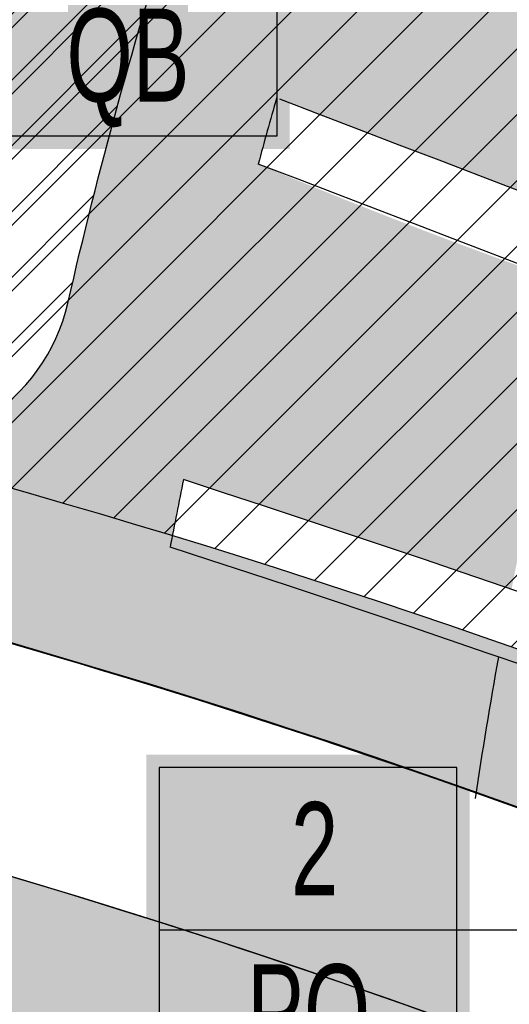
# Model space of a CAD drawing. Extents: x 1609557 to 1611883, y 574690 to 575242.
# Tile 16 of 43: x 1610212 to 1610225, y 574998 to 575024. Entities that reach past the tile are written whole.
import ezdxf
from ezdxf.enums import TextEntityAlignment as Align

# ---------------------------------------------------------------- set-up
doc = ezdxf.new("R2010")
doc.units = 0
doc.header["$MEASUREMENT"] = 0
doc.layers.add('L-ANNO-NOTE', color=2, linetype='Continuous', lineweight=25)
doc.layers.add('L-ANNO-TTLB-NPLT', color=8, linetype='Continuous', plot=False)
for name, color, linetype in [('L-PLNT-BASE', 2, 'Continuous'), ('L-PLNT-BID-ADD', 2, 'Continuous'), ('L-PLNT-SEED', 2, 'Continuous'), ('L-STON', 3, 'Continuous')]:
    doc.layers.add(name, color=color, linetype=linetype)
doc.styles.add('X-HLVM1S', font='ARIALN.TTF')
pattern_1 = [(90, (0, 0), (-1.414213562, 1.414213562), [0.375, -2.453427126]), (45, (0, 0), (-1.414213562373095, 1.414213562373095), [0.375, -1.625]), (135, (0, 0), (-1.414213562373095, -1.414213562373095), [0.375, -1.625])]

# ---------------------------------------------------------------- blocks, each defined once
blk = doc.blocks.new('*U87')
at = {"true_color": 0xffffff}
blk.add_hatch(color=7, dxfattribs=at).paths.add_polyline_path([(0.1124388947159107, 0.2352818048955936), (0.5466388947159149, 0.2352818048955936), (0.5466388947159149, -0.2349535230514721), (0.1124388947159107, -0.2352818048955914)])
at = {"color": 3}
blk.add_lwpolyline([(0.12953889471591, 0.2178535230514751), (0.5295388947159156, 0.2178535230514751), (0.5295388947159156, -0.2178535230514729), (0.12953889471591, -0.2178535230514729)], close=True, dxfattribs=at)
at = {"color": 1, "style": 'X-HLVM1S', "width": 0.8, "flags": 8}
for tag, p in [('PLANTNUMBER', (0.3295302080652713, 0.1089267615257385)), ('SPECIESTYPE', (0.3295302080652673, -0.1089267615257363))]:
    blk.add_attdef(tag, text='', height=0.125, dxfattribs=at).set_placement(p, align=Align.MIDDLE_CENTER)
blk = doc.blocks.new('*U114')
at = {"true_color": 0xffffff}
blk.add_hatch(color=7, dxfattribs=at).paths.add_polyline_path([(0.1124388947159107, 0.2352818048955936), (0.5466388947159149, 0.2352818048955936), (0.5466388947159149, -0.2349535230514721), (0.1124388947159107, -0.2352818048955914)])
at = {"color": 3}
blk.add_lwpolyline([(0.12953889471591, 0.2178535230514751), (0.5295388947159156, 0.2178535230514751), (0.5295388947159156, -0.2178535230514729), (0.12953889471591, -0.2178535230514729)], close=True, dxfattribs=at)
for points in [[(0.12953889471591, 1.110223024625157e-15), (-0.1295388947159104, -1.110223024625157e-15), (-0.5821479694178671, -1.14150018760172)], [(0.5295388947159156, 1.110223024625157e-15), (0.12953889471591, 1.110223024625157e-15)]]:
    blk.add_lwpolyline(points, dxfattribs=at)
at = {"color": 1, "style": 'X-HLVM1S', "width": 0.8, "flags": 8}
for tag, p in [('PLANTNUMBER', (0.3295302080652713, 0.1089267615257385)), ('SPECIESTYPE', (0.3295302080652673, -0.1089267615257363))]:
    blk.add_attdef(tag, text='', height=0.125, dxfattribs=at).set_placement(p, align=Align.MIDDLE_CENTER)
blk = doc.blocks.new('base bid')
at = {"layer": 'L-PLNT-SEED'}
h = blk.add_hatch(dxfattribs=at)
h.set_pattern_fill('ANSI31', color=256, scale=10)
h.set_pattern_definition([(45, (150.2332058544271, -144.2689704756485), (-0.8838834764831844, 0.8838834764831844), [])])
edge = h.paths.add_edge_path()
edge.add_arc((618.8863025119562, -30.30258975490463), 1.015633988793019, 53.56259994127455, 119.7169013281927)
edge.add_arc((604.8375250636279, -3.650523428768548), 29.11303063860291, 189.3697585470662, 297.72745904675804, ccw=False)
edge.add_arc((570.2035708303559, -9.42934627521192), 5.999999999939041, 9.972662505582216, 101.7879303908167)
edge.add_arc((539.35580430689, 138.3861309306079), 145.0000000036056, 248.93301401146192, 281.7879303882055, ccw=False)
edge.add_arc((475.8941253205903, -24.71594292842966), 30.01817304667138, 67.80410625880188, 127.606428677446)
edge.add_arc((414.8510998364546, 54.51400046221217), 70.00000000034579, 234.3621781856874, 307.6152423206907, ccw=False)
edge.add_arc((339.1053539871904, -51.13912058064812), 60.00000000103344, 54.36217818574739, 102.9413701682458)
edge.add_arc((298.7936556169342, 124.2888332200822), 119.9999999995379, 269.47738466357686, 282.94137016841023, ccw=False)
edge.add_arc((297.6535016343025, -0.7059668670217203), 5.00000000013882, 89.47738466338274, 125.4332877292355)
edge.add_arc((292.4357098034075, 6.627153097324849), 3.999999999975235, 266.90698341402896, 305.43328772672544, ccw=False)
edge.add_arc((298.7936556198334, 124.2888332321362), 121.8333333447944, 234.5171921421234, 266.90698341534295, ccw=False)
edge.add_arc((230.3962784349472, 28.3383603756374), 3.999999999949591, 197.7889517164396, 234.51719214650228, ccw=False)
edge.add_arc((221.8265835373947, 25.58875506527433), 5.000000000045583, 17.78895171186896, 57.33646437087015)
edge.add_arc((192.1428275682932, -20.71323875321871), 60.0000000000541, 57.33646437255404, 95.53005168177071)
edge.add_line((186.3607580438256, 39.00750866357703), (186.1700039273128, 38.98934755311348))
edge.add_arc((180.5786885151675, 98.72825606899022), 59.99999998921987, 247.789464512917, 275.34707114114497, ccw=False)
edge.add_arc((156.0079716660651, 38.55118508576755), 4.999999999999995, 67.78946452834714, 159.470690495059)
edge.add_arc((167.6572125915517, 34.18891891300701), 17.43921944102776, 159.4706905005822, 205.3160390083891)
edge.add_line((151.892805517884, 26.73171807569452), (158.8874708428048, 11.94510390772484))
edge.add_arc((154.3676564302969, 9.807049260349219), 4.999999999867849, -5.277370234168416, 25.316038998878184, ccw=False)
edge.add_line((159.3464619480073, 9.347162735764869), (159.2120745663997, 7.892263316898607))
edge.add_arc((164.1908800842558, 7.432376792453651), 5.000000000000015, 174.7226297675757, 288.8249053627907)
edge.add_arc((171.9821321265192, -15.42170740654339), 19.14565743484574, 39.949937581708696, 108.82490536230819, ccw=False)
edge.add_arc((190.4923328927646, 0.08265457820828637), 5.000000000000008, 219.9499375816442, 260.1090579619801)
edge.add_arc((151.2221834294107, -225.1353719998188), 223.6160627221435, 64.00658706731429, 80.10905796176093, ccw=False)
edge.add_arc((365.507981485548, 214.5410112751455), 265.4991911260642, 244.0252345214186, 287.9078035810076)
edge.add_arc((486.119061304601, -158.9674474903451), 127.0000000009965, 64.50460080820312, 107.8712941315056, ccw=False)
edge.add_arc((486.1190613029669, -158.9674474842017), 126.9999999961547, 61.264920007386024, 64.50460080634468, ccw=False)
edge.add_arc((625.5395918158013, 95.3196258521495), 162.9999999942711, 241.2649200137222, 271.4988119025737)
edge.add_arc((632.209427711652, -159.5931303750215), 92.00000000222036, 40.598662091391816, 91.49881190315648, ccw=False)
edge.add_arc((804.5674639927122, -11.87140776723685), 134.999999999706, 220.5986620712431, 258.7316317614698)
edge.add_arc((779.1648480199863, -139.3653570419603), 4.999999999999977, 258.7316317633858, 370.3232354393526)
edge.add_line((784.0839102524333, -138.4693510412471), (782.9414253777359, -132.1971227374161))
edge.add_arc((776.8266279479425, -133.3109316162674), 6.21540970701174, 10.32323543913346, 70.94929946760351)
edge.add_arc((781.0222398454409, -121.1609270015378), 6.638608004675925, 186.8673162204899, 250.9492994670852, ccw=False)
edge.add_arc((810.6261729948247, -117.5955908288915), 36.45646305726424, 178.6613906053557, 186.867316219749, ccw=False)
edge.add_arc((765.0365062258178, -116.5302791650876), 9.145648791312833, 358.6613906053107, 428.1020102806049)
edge.add_arc((770.7768630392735, -102.2492452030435), 6.245895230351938, 201.7173952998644, 248.10201028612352, ccw=False)
edge.add_arc((760.3291983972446, -106.4105506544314), 5.000000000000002, 21.71739529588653, 78.0838911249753)
edge.add_arc((785.2377233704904, 11.62438980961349), 115.6344966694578, 225.374426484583, 258.0838911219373, ccw=False)
edge.add_arc((642.0705309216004, -130.5235531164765), 86.12889410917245, 44.0178143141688, 83.09250781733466)
edge.add_arc((661.4880895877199, 16.8794886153), 62.55870457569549, 227.8289389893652, 261.67372428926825, ccw=False)
at = {"layer": 'L-STON'}
h = blk.add_hatch(dxfattribs=at)
h.set_pattern_fill('GRASS', color=256, scale=2)
h.set_pattern_definition([(90, (-3.71114620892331, -150.6996880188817), (-1.414213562, 1.414213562), [0.375, -2.453427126]), (45, (-3.71114620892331, -150.6996880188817), (-1.414213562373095, 1.414213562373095), [0.375, -1.625]), (135, (-3.71114620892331, -150.6996880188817), (-1.414213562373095, -1.414213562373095), [0.375, -1.625])])
edge = h.paths.add_edge_path(flags=16)
edge.add_arc((618.8863025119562, -30.30258975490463), 1.015633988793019, 53.56259994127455, 119.7169013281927)
edge.add_arc((604.8375250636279, -3.650523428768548), 29.11303063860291, 189.3697585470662, 297.72745904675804, ccw=False)
edge.add_arc((570.2035708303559, -9.42934627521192), 5.999999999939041, 9.972662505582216, 101.7879303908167)
edge.add_arc((539.35580430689, 138.3861309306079), 145.0000000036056, 248.93301401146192, 281.7879303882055, ccw=False)
edge.add_arc((475.8941253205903, -24.71594292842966), 30.01817304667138, 67.80410625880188, 127.606428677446)
edge.add_arc((414.8510998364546, 54.51400046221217), 70.00000000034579, 234.3621781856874, 307.6152423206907, ccw=False)
edge.add_arc((339.1053539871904, -51.13912058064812), 60.00000000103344, 54.36217818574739, 102.9413701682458)
edge.add_arc((298.7936556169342, 124.2888332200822), 119.9999999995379, 269.47738466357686, 282.94137016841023, ccw=False)
edge.add_arc((297.6535016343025, -0.7059668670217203), 5.00000000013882, 89.47738466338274, 125.4332877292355)
edge.add_arc((292.4357098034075, 6.627153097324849), 3.999999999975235, 266.90698341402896, 305.43328772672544, ccw=False)
edge.add_arc((298.7936556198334, 124.2888332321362), 121.8333333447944, 234.5171921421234, 266.90698341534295, ccw=False)
edge.add_arc((230.3962784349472, 28.3383603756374), 3.999999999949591, 197.7889517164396, 234.51719214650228, ccw=False)
edge.add_arc((221.8265835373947, 25.58875506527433), 5.000000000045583, 17.78895171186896, 57.33646437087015)
edge.add_arc((192.1428275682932, -20.71323875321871), 60.0000000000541, 57.33646437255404, 95.53005168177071)
edge.add_line((186.3607580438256, 39.00750866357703), (186.1700039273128, 38.98934755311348))
edge.add_arc((180.5786885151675, 98.72825606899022), 59.99999998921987, 247.789464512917, 275.34707114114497, ccw=False)
edge.add_arc((156.0079716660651, 38.55118508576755), 4.999999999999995, 67.78946452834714, 159.470690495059)
edge.add_arc((167.6572125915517, 34.18891891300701), 17.43921944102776, 159.4706905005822, 205.3160390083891)
edge.add_line((151.892805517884, 26.73171807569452), (158.8874708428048, 11.94510390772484))
edge.add_arc((154.3676564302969, 9.807049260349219), 4.999999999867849, -5.277370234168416, 25.316038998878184, ccw=False)
edge.add_line((159.3464619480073, 9.347162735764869), (159.2120745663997, 7.892263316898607))
edge.add_arc((164.1908800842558, 7.432376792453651), 5.000000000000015, 174.7226297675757, 288.8249053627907)
edge.add_arc((171.9821321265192, -15.42170740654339), 19.14565743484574, 39.949937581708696, 108.82490536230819, ccw=False)
edge.add_arc((190.4923328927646, 0.08265457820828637), 5.000000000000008, 219.9499375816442, 260.1090579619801)
edge.add_arc((151.2221834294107, -225.1353719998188), 223.6160627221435, 64.00658706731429, 80.10905796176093, ccw=False)
edge.add_arc((365.507981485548, 214.5410112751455), 265.4991911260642, 244.0252345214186, 287.9078035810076)
edge.add_arc((486.119061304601, -158.9674474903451), 127.0000000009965, 64.50460080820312, 107.8712941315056, ccw=False)
edge.add_arc((486.1190613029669, -158.9674474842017), 126.9999999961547, 61.264920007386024, 64.50460080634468, ccw=False)
edge.add_arc((625.5395918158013, 95.3196258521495), 162.9999999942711, 241.2649200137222, 271.4988119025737)
edge.add_arc((632.209427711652, -159.5931303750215), 92.00000000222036, 40.598662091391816, 91.49881190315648, ccw=False)
edge.add_arc((804.5674639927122, -11.87140776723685), 134.999999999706, 220.5986620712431, 258.7316317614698)
edge.add_arc((779.1648480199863, -139.3653570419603), 4.999999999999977, 258.7316317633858, 370.3232354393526)
edge.add_line((784.0839102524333, -138.4693510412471), (782.9414253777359, -132.1971227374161))
edge.add_arc((776.8266279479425, -133.3109316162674), 6.21540970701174, 10.32323543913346, 70.94929946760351)
edge.add_arc((781.0222398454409, -121.1609270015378), 6.638608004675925, 186.8673162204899, 250.9492994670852, ccw=False)
edge.add_arc((810.6261729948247, -117.5955908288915), 36.45646305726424, 178.6613906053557, 186.867316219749, ccw=False)
edge.add_arc((765.0365062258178, -116.5302791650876), 9.145648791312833, 358.6613906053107, 428.1020102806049)
edge.add_arc((770.7768630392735, -102.2492452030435), 6.245895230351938, 201.7173952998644, 248.10201028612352, ccw=False)
edge.add_arc((760.3291983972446, -106.4105506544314), 5.000000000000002, 21.71739529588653, 78.0838911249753)
edge.add_arc((785.2377233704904, 11.62438980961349), 115.6344966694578, 225.374426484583, 258.0838911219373, ccw=False)
edge.add_arc((642.0705309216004, -130.5235531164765), 86.12889410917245, 44.0178143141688, 83.09250781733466)
edge.add_arc((661.4880895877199, 16.8794886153), 62.55870457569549, 227.8289389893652, 261.67372428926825, ccw=False)
edge = h.paths.add_edge_path()
edge.add_arc((661.4880895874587, 16.8794886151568), 58.55870457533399, 228.8865744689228, 261.6266150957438)
edge.add_arc((642.0705309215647, -130.5235531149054), 90.1288941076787, 44.04852607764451, 83.06014555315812, ccw=False)
edge.add_arc((785.2377233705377, 11.62438981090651), 111.6344966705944, 225.3982424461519, 282.6823883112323)
edge.add_arc((811.9353492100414, -107.0123411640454), 9.969110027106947, 16.319136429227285, 102.68238831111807, ccw=False)
edge.add_arc((865.5003203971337, -91.27441045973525), 45.85999714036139, 196.3851008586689, 256.0268237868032)
edge.add_arc((853.7026135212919, -138.6869781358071), 2.998343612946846, -68.92306818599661, 76.02682378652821, ccw=False)
edge.add_arc((804.5674639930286, -11.87140776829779), 138.9999999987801, 276.97243690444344, 291.1768356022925, ccw=False)
edge.add_arc((809.8878398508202, -159.6371798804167), 15.14565743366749, 40.28843071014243, 143.8357105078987)
edge.add_arc((804.5674639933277, -11.87140776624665), 139.0000000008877, 220.5986620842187, 267.151704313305, ccw=False)
edge.add_arc((632.2094277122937, -159.593130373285), 88.00000000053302, 40.59866207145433, 91.49881190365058)
edge.add_arc((625.5395918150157, 95.31962585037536), 166.9999999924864, 241.2649200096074, 271.4988119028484, ccw=False)
edge.add_arc((486.119061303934, -158.9674474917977), 123.0000000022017, 61.26492001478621, 107.8712941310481)
edge.add_arc((365.5043407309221, 214.5655925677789), 269.5237002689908, 249.6041407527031, 287.9063914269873, ccw=False)
edge.add_arc((365.9698800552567, 215.5476255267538), 270.6064256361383, 244.030657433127, 249.5842146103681, ccw=False)
edge.add_arc((154.4480504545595, -218.0632359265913), 211.8456146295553, 63.95216514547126, 70.08311154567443)
edge.add_arc((151.0554869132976, -225.5060928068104), 219.9999696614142, 69.91273766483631, 81.04841856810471)
edge.add_arc((171.9821321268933, -15.4217074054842), 15.14565743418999, 28.53936112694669, 140.0836133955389)
edge.add_arc((149.966357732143, -196.3326169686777), 190.9128533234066, 86.87746046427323, 97.39858245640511)
edge.add_arc((158.8098743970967, -264.4371158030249), 259.5891268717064, 97.39858245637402, 105.1312620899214)
edge.add_arc((35.53181350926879, 191.4625140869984), 212.6840491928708, 282.20007420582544, 285.13126208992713, ccw=False)
edge.add_arc((54.86326487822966, 102.0515709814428), 121.2071572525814, 277.0715209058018, 282.2000742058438, ccw=False)
edge.add_arc((51.95215365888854, 125.518462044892), 144.853923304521, 248.75498744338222, 277.07152089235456, ccw=False)
edge.add_arc((1.280879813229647, -4.833150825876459), 5.000000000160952, 104.84327763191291, 248.6841357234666, ccw=False)
edge.add_arc((-45.59932130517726, 172.0601694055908), 177.9999999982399, 284.8432776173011, 307.7565667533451)
edge.add_arc((-93.52873311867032, 250.2739725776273), 269.370478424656, 305.6296898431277, 316.0769376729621)
edge.add_arc((118.7785447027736, 46.36607813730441), 25.00104146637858, 39.91773842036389, 137.0089859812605, ccw=False)
edge.add_arc((180.5786885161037, 98.72825607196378), 55.99999999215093, 220.4330820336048, 235.0336811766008)
edge.add_arc((180.5786885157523, 98.72825607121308), 55.99999999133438, 235.0336811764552, 275.530051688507)
edge.add_arc((192.1428275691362, -20.71323875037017), 63.99999999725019, 53.66505559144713, 95.53005168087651, ccw=False)
edge.add_arc((298.7936556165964, 124.2888332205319), 116.0000000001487, 233.6650555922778, 282.9413701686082)
edge.add_arc((339.1053539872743, -51.13912058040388), 64.00000000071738, 54.3621781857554, 102.94137016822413, ccw=False)
edge.add_arc((414.8510998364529, 54.5140004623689), 66.0000000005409, 234.3621781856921, 307.6152423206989)
edge.add_arc((475.8942029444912, -24.71651629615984), 34.01867460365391, 67.87353367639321, 127.60697928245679, ccw=False)
edge.add_arc((539.3558043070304, 138.3861309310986), 141.0000000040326, 248.9484073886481, 281.7879303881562)
edge.add_arc((570.2035708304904, -9.429346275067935), 9.999999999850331, 9.832403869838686, 101.78793039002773, ccw=False)
edge.add_arc((604.8375250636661, -3.650523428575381), 25.11303063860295, 189.329578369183, 297.6231998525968)
edge.add_arc((618.8834613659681, -30.2891627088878), 5.002573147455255, 47.9211214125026, 118.69745510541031, ccw=False)
edge.add_arc((662.4386729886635, 17.95008187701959), 59.99035860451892, 227.9211214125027, 228.8749149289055)
h = blk.add_hatch(dxfattribs=at)
h.set_pattern_fill('AR-SAND', color=256, scale=2.5)
h.set_pattern_definition([(37.50000000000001, (-1609999.634312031, -572521.6229746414), (-0.1574833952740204, 4.817059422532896), [0, -3.8, 0, -4.25, 0, -4.0625]), (7.499999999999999, (-1609999.634312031, -572521.6229746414), (4.424441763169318, 7.055365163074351), [0, -2.05, 0, -3.425, 0, -1.3125]), (327.5, (-1610002.709312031, -572521.6229746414), (7.785354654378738, 0.01414763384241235), [0, -1.25, 0, -4.5, 0, -5.875]), (317.5, (-1610002.709312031, -572521.6229746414), (7.515316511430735, 2.194188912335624), [0, -0.625, 0, -2.95, 0, -3.375])])
edge = h.paths.add_edge_path()
edge.add_arc((975.1842532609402, 318.8047683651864), 481.7702616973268, 258.8784101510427, 260.4107916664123)
edge.add_line((894.9295026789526, -156.2339248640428), (884.2027706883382, -168.446132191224))
edge.add_line((884.2027706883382, -168.446132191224), (847.8491190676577, -190.6539219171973))
edge.add_line((847.8491190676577, -190.6539219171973), (798.1555349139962, -190.6539219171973))
edge.add_line((798.1555349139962, -190.6539219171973), (747.2964987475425, -172.5301932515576))
edge.add_line((747.2964987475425, -172.5301932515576), (711.4840671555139, -150.6228875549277))
edge.add_line((711.4840671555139, -150.6228875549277), (675.9964703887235, -118.4368421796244))
edge.add_line((675.9964703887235, -118.4368421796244), (504.1727170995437, -76.0782215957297))
edge.add_line((504.1727170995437, -76.0782215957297), (470.0743235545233, -62.44787501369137))
edge.add_line((470.0743235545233, -62.44787501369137), (384.715996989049, -72.36735664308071))
edge.add_line((384.715996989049, -72.36735664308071), (355.9447126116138, -76.94914028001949))
edge.add_line((355.9447126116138, -76.94914028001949), (344.0520851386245, -87.07581996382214))
edge.add_line((344.0520851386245, -87.07581996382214), (331.4194478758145, -90.8919148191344))
edge.add_line((331.4194478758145, -90.8919148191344), (175.0001791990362, -27.13090893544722))
edge.add_line((175.0001791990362, -27.13090893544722), (63.61505718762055, -52.02526193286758))
edge.add_line((63.61505718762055, -52.02526193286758), (4.422241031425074, -54.8544149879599))
edge.add_line((4.422241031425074, -54.8544149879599), (-69.8879120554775, -41.95109310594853))
edge.add_line((-69.8879120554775, -41.95109310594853), (-96.10807950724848, -31.68806857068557))
edge.add_line((-96.10807950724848, -31.68806857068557), (-102.7708319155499, -7.592912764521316))
edge.add_line((-102.7708319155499, -7.592912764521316), (-99.76146007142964, -1.693859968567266))
edge.add_arc((-45.59932130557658, 172.0601694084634), 182.0000000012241, 252.6868395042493, 275.0190642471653)
edge.add_line((-29.67664987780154, -9.241977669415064), (-29.3447826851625, -9.184034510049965))
edge.add_arc((-28.57626109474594, -25.37728074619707), 16.21147276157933, 61.79194727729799, 92.71718391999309, ccw=False)
edge.add_arc((51.7120899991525, 124.3093414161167), 153.6481874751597, 241.7919472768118, 285.8858236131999)
edge.add_arc((152.758396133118, -235.6392442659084), 220.2162130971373, 98.85330476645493, 105.5376167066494, ccw=False)
edge.add_arc((151.1820899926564, -225.4125226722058), 209.8687354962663, 70.0580048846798, 98.85778749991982, ccw=False)
edge.add_line((222.7617353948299, -28.12785397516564), (221.7754935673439, -30.49284057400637))
edge.add_arc((29.16494143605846, -585.7581051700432), 587.7230120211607, 70.86935000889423, 71.65257934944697)
edge.add_line((214.167296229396, -27.91182923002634), (214.0402741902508, -29.80142796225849))
edge.add_arc((29.16494161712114, -585.7581046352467), 585.8896781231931, 65.17206158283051, 71.60620215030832, ccw=False)
edge.add_line((275.1769008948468, -54.02054641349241), (275.9467077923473, -52.35666286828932))
edge.add_arc((29.16494235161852, -585.75810302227), 587.72300968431, 65.17206158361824, 66.03012498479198)
edge.add_line((267.9310958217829, -48.72080443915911), (268.3267669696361, -47.52202050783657))
edge.add_arc((365.5151381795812, 215.059979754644), 279.990868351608, 249.6891869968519, 287.8717470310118)
edge.add_arc((486.1190613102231, -158.9674474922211), 112.9999999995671, 62.84612761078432, 107.87174703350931, ccw=False)
edge.add_arc((625.6385876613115, 96.25216650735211), 177.9296759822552, 240.3772305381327, 271.4824047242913)
edge.add_arc((632.2057718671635, -159.6083406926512), 78.01511050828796, 45.1453067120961, 91.44266237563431, ccw=False)
edge.add_arc((804.4438500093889, -11.05135270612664), 149.7828535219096, 218.5050005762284, 297.7887874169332)
edge.add_arc((874.7528747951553, -144.4675637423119), 1.025781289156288, 113.8194262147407, 117.78878741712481, ccw=False)
edge.add_arc((923.8125677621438, -114.0406244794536), 57.59553997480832, 210.7966945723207, 223.8177650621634)
h = blk.add_hatch(dxfattribs=at)
h.set_pattern_fill('GRASS', color=256, scale=2)
h.set_pattern_definition([(90, (-31.53185167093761, -28.78589746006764), (-1.414213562, 1.414213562), [0.375, -2.453427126]), (45, (-31.53185167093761, -28.78589746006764), (-1.414213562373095, 1.414213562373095), [0.375, -1.625]), (135, (-31.53185167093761, -28.78589746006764), (-1.414213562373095, -1.414213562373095), [0.375, -1.625])])
edge = h.paths.add_edge_path()
edge.add_line((-31.53185167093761, -5.383078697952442), (-30.94691842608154, -9.34007921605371))
edge.add_arc((-28.5762610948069, -25.37728074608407), 16.21147276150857, 61.791947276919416, 98.40870399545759, ccw=False)
edge.add_arc((51.71208999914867, 124.3093414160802), 153.6481874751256, 241.7919472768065, 285.8858236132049)
edge.add_arc((152.7583961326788, -235.6392442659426), 220.2162130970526, 98.85330476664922, 105.537616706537, ccw=False)
edge.add_arc((151.1820899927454, -225.4125226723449), 209.8687354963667, 70.05800488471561, 98.8577875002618, ccw=False)
edge.add_line((222.7617353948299, -28.12785397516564), (224.3029746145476, -24.4319956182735))
edge.add_arc((151.182089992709, -225.4125226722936), 213.8687354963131, 70.00756365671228, 98.85778750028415)
edge.add_arc((152.7578341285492, -235.6366443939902), 224.2135576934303, 98.85334508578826, 105.5407971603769)
edge.add_arc((51.71208999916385, 124.3093414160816), 149.648187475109, 241.7919472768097, 285.89042513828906, ccw=False)
edge.add_arc((-28.57626109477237, -25.37728074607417), 20.21147276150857, 61.79194727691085, 98.40870399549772)
at = {"layer": 'L-PLNT-SEED'}
for points in [[(448.3728435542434, -41.90240981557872, -0.1686986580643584), (271.5741697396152, -38.06090640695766, -0.02423670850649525), (247.4739880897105, -27.73525751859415, 0.02675768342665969), (226.6146771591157, -18.88858285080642, 0.04862684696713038), (185.2874271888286, -8.185682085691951, 0.5291613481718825), (160.3656905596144, -5.703208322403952, 0.04593933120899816), (125.3823068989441, -7.009237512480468, 0.03375298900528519), (91.04899825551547, -13.8478533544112, -0.01279041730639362), (80.47749614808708, -16.41819784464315, -0.02238127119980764), (69.78486213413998, -18.23359395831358, -0.1241867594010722), (-0.5366661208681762, -9.49110389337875, -0.7254821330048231), (0, 0, 0.1003125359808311), (63.39148455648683, 31.3299159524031, 0.04561631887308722), (100.491266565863, 63.41387954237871, -0.4509461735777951), (137.9535066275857, 62.40892419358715, 0.06379345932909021), (148.4853796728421, 52.8368677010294, 0.1785610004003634), (185.9752867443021, 42.98889182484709, -0.1847298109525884), (230.0631219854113, 30.84305350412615, 0.2183841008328), (324.7723056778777, 11.23526299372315, -0.2151993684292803)], [(325.6681211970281, 7.33686402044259, -0.05881539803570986), (297.6991077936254, 4.293825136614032, 0.1581872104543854), (294.7547283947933, 3.367988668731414, -0.1697042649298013), (292.2198813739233, 2.632980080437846, -0.1422756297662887), (228.0744438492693, 25.08120146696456, -0.1616433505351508), (226.5875251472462, 27.11631357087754, 0.1742919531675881), (224.5251068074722, 29.79802723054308, 0.1682110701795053), (186.3607580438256, 39.00750866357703), (186.1700039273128, 38.98934755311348, -0.1208256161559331), (157.8980268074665, 43.18019054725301, 0.4228342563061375), (151.3255070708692, 40.30461752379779, 0.2027496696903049), (151.892805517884, 26.73171807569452), (158.8874708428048, 11.94510390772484, -0.1342875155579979), (159.3464619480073, 9.347162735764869), (159.2120745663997, 7.892263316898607, 0.5435336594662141), (165.8042658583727, 2.699831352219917, -0.3099101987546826), (186.6593039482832, -3.127935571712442, 0.1770429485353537), (189.6334660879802, -4.843027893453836, -0.07037612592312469), (249.2259062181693, -24.13931774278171, 0.1938486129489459), (447.1453242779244, -38.0954167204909, -0.1915141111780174)], [(-31.53185167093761, -5.383078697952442), (-30.94691842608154, -9.34007921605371, -0.1611442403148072), (-20.91350929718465, -11.09113067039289, 0.1948054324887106), (93.76886421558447, -23.47087802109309, -0.02917408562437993), (118.8659841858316, -18.04676984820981, -0.1263284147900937), (222.7617353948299, -28.12785397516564), (224.3029746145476, -24.4319956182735, 0.1265520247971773), (118.2500543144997, -14.09447552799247, 0.02918779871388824), (92.6855385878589, -19.62035157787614, -0.1948262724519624), (-19.02281079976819, -7.566182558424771, 0.1611442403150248), (-31.53185166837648, -5.383078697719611)]]:
    blk.add_lwpolyline(points, format="xyb", dxfattribs=at)
blk = doc.blocks.new('OPT B AGAIN')
at = {"layer": 'L-PLNT-SEED'}
h = blk.add_hatch(dxfattribs=at)
h.set_pattern_fill('ANSI31', color=256, scale=10)
h.set_pattern_definition([(45, (181.7650575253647, -138.8858917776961), (-0.8838834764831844, 0.8838834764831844), [])])
edge = h.paths.add_edge_path()
edge.add_arc((650.4181541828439, -24.9195110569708), 1.015633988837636, 53.56259993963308, 119.7169013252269)
edge.add_arc((636.3693767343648, 1.732555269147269), 29.1130306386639, 189.3697585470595, 297.72745904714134, ccw=False)
edge.add_arc((601.7354225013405, -4.046267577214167), 5.999999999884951, 9.972662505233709, 101.787930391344)
edge.add_arc((570.8876559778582, 143.7692096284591), 145.0000000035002, 248.93301401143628, 281.7879303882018, ccw=False)
edge.add_arc((507.4259769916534, -19.33286423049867), 30.01817304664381, 67.80410625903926, 127.6064286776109)
edge.add_arc((446.3829515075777, 59.89707916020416), 70.00000000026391, 234.3621781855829, 307.6152423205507, ccw=False)
edge.add_arc((370.6372056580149, -45.75604188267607), 60.00000000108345, 54.36217818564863, 102.9413701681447)
edge.add_arc((330.3255072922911, 129.6719119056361), 119.9999999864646, 280.84839090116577, 282.94137016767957, ccw=False)
edge.add_arc((367.943715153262, -49.30538427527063), 62.94338616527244, 103.8176226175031, 128.3046883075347)
edge.add_arc((332.0278986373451, -3.835722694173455), 4.999999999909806, 128.3046883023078, 172.4897710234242)
edge.add_arc((210.2500576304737, 12.21875247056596), 117.8315461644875, 339.6326578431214, 352.48977102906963, ccw=False)
edge.add_arc((325.4022392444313, -30.53126276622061), 5.000000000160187, 159.6326578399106, 254.0379134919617)
edge.add_arc((397.0398331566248, 219.9240899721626), 265.4991911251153, 254.0379134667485, 287.907803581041)
edge.add_arc((517.6509129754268, -153.5843687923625), 127.0000000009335, 64.50460080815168, 107.87129413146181, ccw=False)
edge.add_arc((517.6509129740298, -153.5843687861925), 126.9999999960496, 61.2649200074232, 64.50460080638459, ccw=False)
edge.add_arc((657.0714434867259, 100.7027045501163), 162.9999999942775, 241.2649200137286, 271.4988119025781)
edge.add_arc((663.7412793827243, -154.2100516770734), 92.00000000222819, 40.598662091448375, 91.49881190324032, ccw=False)
edge.add_arc((836.0993156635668, -6.488329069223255), 134.9999999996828, 220.5986620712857, 258.7316317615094)
edge.add_arc((810.696699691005, -133.9822783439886), 5.000000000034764, 258.7316317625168, 370.3232354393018)
edge.add_line((815.6157619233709, -133.0862723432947), (814.4732770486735, -126.8140440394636))
edge.add_arc((808.3584796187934, -127.9278529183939), 6.215409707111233, 10.32323543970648, 70.94929946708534)
edge.add_arc((812.5540915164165, -115.7778483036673), 6.638608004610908, 186.8673162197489, 250.9492994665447, ccw=False)
edge.add_arc((842.1580246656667, -112.2125121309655), 36.45646305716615, 178.6613906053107, 186.8673162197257, ccw=False)
edge.add_arc((796.5683578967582, -111.1472004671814), 9.145648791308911, 358.6613906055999, 428.1020102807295)
edge.add_arc((802.3087147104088, -96.8661665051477), 6.245895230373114, 201.7173952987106, 248.102010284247, ccw=False)
edge.add_arc((791.8610500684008, -101.0274719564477), 4.999999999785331, 21.7173952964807, 78.08389112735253)
edge.add_arc((816.769575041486, 17.00746850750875), 115.6344966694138, 225.3744264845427, 258.0838911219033, ccw=False)
edge.add_arc((673.6023825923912, -125.140474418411), 86.12889410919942, 44.01781431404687, 83.0925078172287)
edge.add_arc((693.0199412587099, 22.26256731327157), 62.558704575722, 227.8289389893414, 261.67372428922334, ccw=False)
edge = h.paths.add_edge_path()
edge.add_arc((212.1105401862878, 104.1113347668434), 59.99999998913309, 247.7894645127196, 275.3470711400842, ccw=False)
edge.add_arc((187.5398233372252, 43.93426378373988), 4.999999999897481, 67.78946453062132, 159.4706904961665)
edge.add_arc((199.1890642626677, 39.57199761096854), 17.43921944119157, 159.4706905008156, 205.3160390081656)
edge.add_line((183.4246571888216, 32.11479677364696), (190.4193225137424, 17.32818260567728))
edge.add_arc((185.8995081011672, 15.19012795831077), 4.999999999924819, -5.277370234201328, 25.31603899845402, ccw=False)
edge.add_line((190.878313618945, 14.73024143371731), (190.7439262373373, 13.27534201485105))
edge.add_arc((195.7227317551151, 12.81545549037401), 4.999999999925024, 174.722629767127, 288.8249053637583)
edge.add_arc((203.513983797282, -10.0386287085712), 19.14565743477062, 39.949937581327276, 108.82490536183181, ccw=False)
edge.add_arc((222.0241845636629, 5.465733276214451), 5.000000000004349, 219.9499375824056, 260.10905796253)
edge.add_arc((182.7540351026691, -219.7522932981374), 223.6160627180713, 75.43087282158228, 80.10905796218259, ccw=False)
edge.add_arc((240.2619229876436, 1.512586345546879), 5.000000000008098, 255.4308728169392, 347.0509928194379)
edge.add_arc((374.7180795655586, -29.40304603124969), 132.9646127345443, 157.5099949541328, 167.0509928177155, ccw=False)
edge.add_arc((247.246189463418, 23.37148950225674), 4.999999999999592, 337.509994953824, 393.1107178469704)
edge.add_arc((217.7081057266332, 4.107980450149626), 40.2644462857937, 33.11071784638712, 90.00889385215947)
at = {"layer": 'L-STON'}
h = blk.add_hatch(dxfattribs=at)
h.set_pattern_fill('GRASS', color=256, scale=2)
h.set_pattern_definition([(90, (27.81273148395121, -13.95238256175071), (-1.414213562, 1.414213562), [0.375, -2.453427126]), (45, (27.81273148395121, -13.95238256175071), (-1.414213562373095, 1.414213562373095), [0.375, -1.625]), (135, (27.81273148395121, -13.95238256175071), (-1.414213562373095, -1.414213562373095), [0.375, -1.625])])
edge = h.paths.add_edge_path()
edge.add_arc((212.1105401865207, 104.1113347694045), 55.99999999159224, 235.03368117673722, 275.53005168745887, ccw=False)
edge.add_arc((212.1105401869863, 104.1113347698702), 55.99999999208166, 220.4330820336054, 235.0336811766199, ccw=False)
edge.add_arc((150.3103963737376, 51.74915683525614), 25.00104146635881, 39.91773842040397, 137.0089859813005)
edge.add_arc((-61.99688144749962, 255.6570512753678), 269.3704784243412, 305.62968984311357, 316.07693767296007, ccw=False)
edge.add_arc((-14.0674696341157, 177.443248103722), 177.9999999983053, 284.8432776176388, 307.7565667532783, ccw=False)
edge.add_arc((32.81273148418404, 0.5499278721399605), 5.000000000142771, 104.8432776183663, 248.6841357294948)
edge.add_arc((83.4840053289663, 130.9015407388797), 144.8539233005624, 248.754987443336, 277.0715208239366)
edge.add_arc((86.39511654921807, 107.434649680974), 121.2071572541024, 277.0715208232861, 282.2000742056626)
edge.add_arc((67.0636651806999, 196.8455927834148), 212.6840491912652, 282.200074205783, 285.1312620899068)
edge.add_arc((190.341726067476, -259.0540371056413), 259.5891268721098, 97.39858245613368, 105.1312620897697, ccw=False)
edge.add_arc((181.4982094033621, -190.9495382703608), 190.9128533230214, 86.87746046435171, 97.39858245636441, ccw=False)
edge.add_arc((203.5139837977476, -10.03862870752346), 15.14565743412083, 28.53936112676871, 140.0836133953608, ccw=False)
edge.add_arc((182.5873385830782, -220.1230141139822), 219.999969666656, 70.47638639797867, 81.04841856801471, ccw=False)
edge.add_line((256.1103002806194, -12.7721984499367), (256.7168405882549, -9.114018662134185))
edge.add_arc((60.72531904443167, -580.3145678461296), 603.8896785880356, 71.06177352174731, 71.9454395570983)
edge.add_arc((270.0846625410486, -9.618172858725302), 22.46817311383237, 166.4344701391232, 171.1444045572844, ccw=False)
edge.add_arc((60.72531935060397, -580.3145669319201), 605.7230109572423, 71.08698587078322, 71.96625282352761, ccw=False)
edge.add_arc((381.9587088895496, -31.75897636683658), 127.2726195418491, 165.1772540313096, 168.9170994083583, ccw=False)
edge.add_arc((308.2893042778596, 142.3877759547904), 149.9465328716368, 247.2287455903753, 250.77757846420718, ccw=False)
edge.add_line((250.2520437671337, 4.128457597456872), (250.7427409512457, 5.903614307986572))
edge.add_arc((-1096.608610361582, -3518.100216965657), 3772.791892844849, 68.93545899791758, 69.07637600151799, ccw=False)
edge.add_arc((381.9587092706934, -31.75897646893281), 127.2726199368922, 160.809219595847, 164.3476252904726, ccw=False)
edge.add_arc((324.1309277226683, 153.3379626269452), 156.2494171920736, 243.0484815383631, 246.47284791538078, ccw=False)
edge.add_arc((259.8812309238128, 12.22635064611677), 6.819035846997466, 148.9361331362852, 164.4120850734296, ccw=False)
edge.add_arc((327.1934123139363, 159.9798419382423), 161.7254418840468, 243.1067079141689, 246.3727711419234)
edge.add_arc((381.9587091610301, -31.75897643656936), 127.2726198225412, 156.3978260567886, 159.9805303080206, ccw=False)
edge.add_arc((355.9971218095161, 201.8608807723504), 203.9250335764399, 240.96627183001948, 243.60247152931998, ccw=False)
edge.add_arc((343.8873493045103, -13.61226586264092), 94.48073063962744, 155.713318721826, 156.8299484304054, ccw=False)
edge.add_arc((355.9971195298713, 201.8608763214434), 202.0916952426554, 240.9180027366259, 243.5808469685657)
edge.add_arc((381.9587091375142, -31.75897643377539), 127.2726197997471, 151.7401875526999, 155.5717657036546, ccw=False)
edge.add_arc((343.1708068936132, 148.461647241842), 140.5904971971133, 234.6993078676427, 238.568459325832, ccw=False)
edge.add_line((261.9281301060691, 33.72143907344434), (262.9923042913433, 35.21430357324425))
edge.add_arc((330.3255069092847, 129.6719113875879), 115.9999993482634, 233.66505558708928, 234.517192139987, ccw=False)
edge.add_arc((223.6746792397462, -15.33016005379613), 63.99999999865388, 53.66505559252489, 95.53005168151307)
edge = h.paths.add_edge_path(flags=16)
edge.add_arc((187.5398233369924, 43.9342637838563), 4.999999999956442, 67.78946451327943, 159.4706905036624, ccw=False)
edge.add_arc((212.110540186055, 104.1113347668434), 59.99999998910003, 247.7894645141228, 275.3470711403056)
edge.add_arc((217.7081057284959, 4.107980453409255), 40.26444628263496, 33.11071784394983, 90.00889385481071, ccw=False)
edge.add_arc((247.2461894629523, 23.37148950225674), 5.000000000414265, -22.49000504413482, 33.11071784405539, ccw=False)
edge.add_arc((374.7180795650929, -29.40304603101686), 132.9646127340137, 157.5099949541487, 167.0509928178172)
edge.add_arc((240.2619229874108, 1.512586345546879), 5.000000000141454, 255.4308728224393, 347.05099281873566, ccw=False)
edge.add_arc((182.7540351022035, -219.7522932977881), 223.6160627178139, 75.4308728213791, 80.10905796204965)
edge.add_arc((222.0241845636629, 5.465733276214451), 5.000000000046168, 219.9499375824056, 260.10905796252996, ccw=False)
edge.add_arc((203.513983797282, -10.0386287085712), 19.14565743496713, 39.9499375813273, 108.8249053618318)
edge.add_arc((195.7227317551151, 12.81545549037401), 4.999999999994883, 174.722629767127, 288.82490536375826, ccw=False)
edge.add_line((190.7439262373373, 13.27534201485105), (190.878313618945, 14.73024143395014))
edge.add_arc((185.8995081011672, 15.19012795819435), 4.99999999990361, 354.7226297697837, 385.3160390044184)
edge.add_line((190.4193225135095, 17.32818260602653), (183.4246571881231, 32.11479677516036))
edge.add_arc((199.1890642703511, 39.57199761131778), 17.43921944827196, 159.4706905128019, 205.3160389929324, ccw=False)
h = blk.add_hatch(dxfattribs=at)
h.set_pattern_fill('AR-SAND', color=256, scale=2.5)
h.set_pattern_definition([(37.50000000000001, (-1609968.10246036, -572516.2398959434), (-0.1574833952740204, 4.817059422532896), [0, -3.8, 0, -4.25, 0, -4.0625]), (7.499999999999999, (-1609968.10246036, -572516.2398959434), (4.424441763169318, 7.055365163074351), [0, -2.05, 0, -3.425, 0, -1.3125]), (327.5, (-1609971.17746036, -572516.2398959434), (7.785354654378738, 0.01414763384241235), [0, -1.25, 0, -4.5, 0, -5.875]), (317.5, (-1609971.17746036, -572516.2398959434), (7.515316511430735, 2.194188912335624), [0, -0.625, 0, -2.95, 0, -3.375])])
edge = h.paths.add_edge_path()
edge.add_line((387.4765642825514, -71.56606158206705), (416.2478486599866, -66.98427794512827))
edge.add_line((416.2478486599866, -66.98427794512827), (501.6061752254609, -57.06479631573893))
edge.add_line((501.6061752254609, -57.06479631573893), (535.7045687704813, -70.69514289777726))
edge.add_line((535.7045687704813, -70.69514289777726), (707.5283220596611, -113.0537634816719))
edge.add_line((707.5283220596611, -113.0537634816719), (743.0159188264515, -145.2398088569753))
edge.add_line((743.0159188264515, -145.2398088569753), (778.8283504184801, -167.1471145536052))
edge.add_line((778.8283504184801, -167.1471145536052), (829.6873865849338, -185.2708432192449))
edge.add_line((829.6873865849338, -185.2708432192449), (879.3809707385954, -185.2708432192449))
edge.add_line((879.3809707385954, -185.2708432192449), (915.7346223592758, -163.0630534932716))
edge.add_line((915.7346223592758, -163.0630534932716), (926.4613543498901, -150.8508461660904))
edge.add_line((926.4613543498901, -150.8508461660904), (913.7866116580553, -148.5347929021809))
edge.add_arc((962.3961570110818, -102.8307342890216), 66.72142739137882, 211.9891666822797, 223.2354667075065, ccw=False)
edge.add_arc((835.9757016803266, -5.668274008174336), 149.7828535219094, 218.5050005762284, 297.7887874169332, ccw=False)
edge.add_arc((663.7376235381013, -154.2252619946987), 78.01511050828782, 45.14530671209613, 91.44266237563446)
edge.add_arc((657.1704393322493, 101.6352452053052), 177.9296759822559, 240.3772305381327, 271.4824047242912, ccw=False)
edge.add_arc((517.6509129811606, -153.5843687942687), 112.9999999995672, 62.84612761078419, 107.8717470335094)
edge.add_arc((397.0469898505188, 220.4430584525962), 279.9908683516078, 249.6891869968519, 287.87174703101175, ccw=False)
edge.add_line((299.8586186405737, -42.13894180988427), (299.4629474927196, -43.33772574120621))
edge.add_arc((60.69679402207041, -580.3750243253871), 587.7230096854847, 65.17206158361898, 66.0301249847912, ccw=False)
edge.add_line((307.4785594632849, -46.97358417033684), (306.7087525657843, -48.63746771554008))
edge.add_arc((60.69679328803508, -580.3750259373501), 585.8896781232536, 65.17206158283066, 71.60620215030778)
edge.add_line((245.5721258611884, -24.41834926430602), (245.6991479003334, -22.52875053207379))
edge.add_arc((60.69679310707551, -580.3750264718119), 587.723012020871, 70.86935000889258, 71.65257934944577, ccw=False)
edge.add_line((253.3073452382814, -25.10976187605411), (254.2935870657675, -22.74477527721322))
edge.add_arc((182.7139416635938, -220.0294439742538), 209.8687354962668, 70.05800488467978, 98.85778749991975)
edge.add_arc((184.2902478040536, -230.2561655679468), 220.2162130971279, 98.85330476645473, 105.5376167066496)
edge.add_arc((83.24394167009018, 129.6924201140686), 153.6481874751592, 241.79194727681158, 285.8858236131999, ccw=False)
edge.add_arc((2.955590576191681, -19.99420204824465), 16.21147276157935, 61.79194727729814, 92.71718391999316)
edge.add_line((2.187068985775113, -3.800955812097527), (1.855201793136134, -3.858898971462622))
edge.add_arc((-14.06746963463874, 177.4432481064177), 182.0000000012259, 252.6868395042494, 275.01906424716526, ccw=False)
edge.add_line((-68.229608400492, 3.689218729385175), (-71.23898024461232, -2.209834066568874))
edge.add_line((-71.23898024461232, -2.209834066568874), (-64.57622783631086, -26.30498987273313))
edge.add_line((-64.57622783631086, -26.30498987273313), (-38.35606038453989, -36.56801440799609))
edge.add_line((-38.35606038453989, -36.56801440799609), (35.95409270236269, -49.47133629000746))
edge.add_line((35.95409270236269, -49.47133629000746), (95.14690885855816, -46.64218323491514))
edge.add_line((95.14690885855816, -46.64218323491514), (206.5320308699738, -21.74783023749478))
edge.add_line((206.5320308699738, -21.74783023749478), (362.9512995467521, -85.50883612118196))
edge.add_line((362.9512995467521, -85.50883612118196), (375.5839368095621, -81.6927412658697))
edge.add_line((375.5839368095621, -81.6927412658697), (387.4765642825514, -71.56606158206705))
h = blk.add_hatch(dxfattribs=at)
h.set_pattern_fill('GRASS', color=256, scale=2)
h.set_pattern_definition([(90, (0, -23.4028187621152), (-1.414213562, 1.414213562), [0.375, -2.453427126]), (45, (0, -23.4028187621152), (-1.414213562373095, 1.414213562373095), [0.375, -1.625]), (135, (0, -23.4028187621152), (-1.414213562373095, -1.414213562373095), [0.375, -1.625])])
edge = h.paths.add_edge_path()
edge.add_line((0, 0), (0.5849332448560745, -3.957000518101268))
edge.add_arc((2.955590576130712, -19.99420204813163), 16.21147276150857, 61.791947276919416, 98.40870399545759, ccw=False)
edge.add_arc((83.24394167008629, 129.6924201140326), 153.6481874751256, 241.7919472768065, 285.8858236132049)
edge.add_arc((184.2902478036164, -230.2561655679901), 220.2162130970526, 98.85330476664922, 105.537616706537, ccw=False)
edge.add_arc((182.7139416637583, -220.0294439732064), 209.8687354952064, 69.85143270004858, 98.857787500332, ccw=False)
edge.add_line((255.0044034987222, -23.0041276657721), (255.4081254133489, -18.89418681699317))
edge.add_arc((182.7139416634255, -220.0294439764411), 213.8687354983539, 70.12916122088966, 98.857787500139)
edge.add_arc((184.2896857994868, -230.2535656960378), 224.2135576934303, 98.85334508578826, 105.5407971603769)
edge.add_arc((83.24394167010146, 129.692420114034), 149.648187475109, 241.7919472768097, 285.89042513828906, ccw=False)
edge.add_arc((2.955590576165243, -19.99420204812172), 20.21147276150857, 61.79194727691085, 98.40870399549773)
at = {"layer": 'L-PLNT-BID-ADD'}
blk.add_lwpolyline([(256.0884156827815, -12.91782531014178, -0.007573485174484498), (256.7168405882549, -9.114018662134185, -0.007213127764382)], format="xyb", dxfattribs=at)
for centre, radius, start, end in [((385.1405062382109, 277.8100498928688), 292.9612317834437, 243.4227820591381, 257.5999876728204), ((385.1405062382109, 277.8100498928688), 294.7945651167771, 243.4430236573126, 257.6094347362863), ((387.9428669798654, -32.97730596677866), 142.6029471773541, 164.1778869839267, 164.917871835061), ((-1096.60867112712, -3518.100375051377), 3772.792062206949, 67.96019523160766, 69.07496592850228), ((-1096.60867112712, -3518.100375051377), 3770.958728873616, 67.95796789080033, 69.0737077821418), ((387.9428669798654, -32.97730596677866), 142.6029471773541, 168.4184963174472, 169.1603783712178), ((60.72531918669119, -580.3145674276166), 605.7230114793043, 65.11334697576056, 71.96625282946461), ((60.72531918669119, -580.3145674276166), 603.889678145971, 65.10677901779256, 71.94543955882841)]:
    blk.add_arc(centre, radius, start, end, dxfattribs=at)
at = {"layer": 'L-PLNT-SEED'}
for points in [[(479.9046952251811, -36.51933111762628, -0.1686986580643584), (303.1060214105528, -32.67782770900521, -0.02423670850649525), (279.0058397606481, -22.35217882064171, 0.02675768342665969), (258.1465288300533, -13.50550415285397, 0.04862684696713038), (216.8192788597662, -2.802603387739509, 0.5291613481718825), (191.8975422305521, -0.3201296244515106, 0.04593933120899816), (156.9141585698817, -1.626158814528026, 0.03375298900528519), (122.5808499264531, -8.464774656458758, -0.01279041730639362), (112.0093478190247, -11.0351191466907, -0.02238127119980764), (101.3167138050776, -12.85051526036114, -0.1241867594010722), (30.99518555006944, -4.108025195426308, -0.7254821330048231), (31.53185167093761, 5.383078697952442, 0.1003125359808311), (94.92333622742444, 36.71299465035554, 0.04561631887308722), (132.0231182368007, 68.79695824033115, -0.4509461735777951), (169.4853582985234, 67.7920028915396, 0.06379345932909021), (180.0172313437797, 58.21994639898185, 0.1785610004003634), (217.5071384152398, 48.37197052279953, -0.1847298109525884), (261.5949736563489, 36.22613220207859, 0.2183841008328), (356.3041573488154, 16.6183416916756, -0.2151993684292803)], [(217.7018555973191, 44.3724262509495, -0.1208256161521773), (189.4298784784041, 48.56326924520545, 0.4228342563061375), (182.8573587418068, 45.68769622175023, 0.2027496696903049), (183.4246571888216, 32.11479677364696), (190.4193225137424, 17.32818260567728, -0.1342875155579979), (190.878313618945, 14.73024143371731), (190.7439262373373, 13.27534201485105, 0.5435336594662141), (197.3361175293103, 8.082910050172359, -0.3099101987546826), (218.1911556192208, 2.25514312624, 0.1770429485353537), (221.1653177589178, 0.5400508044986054, -0.02041526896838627), (239.0041835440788, -3.326637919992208, 0.4225199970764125), (245.1347724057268, 0.3921674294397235, -0.04165452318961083), (251.865920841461, 21.4588781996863, 0.2474783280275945), (251.4342721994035, 26.10278278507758, 0.2534947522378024), (217.7018555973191, 44.3724262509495, -0.2534947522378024)], [(0, 0), (0.5849332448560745, -3.957000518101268, -0.1611442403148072), (10.61834237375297, -5.708051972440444, 0.1948054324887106), (125.3007158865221, -18.08779932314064, -0.02917408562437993), (150.3978358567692, -12.66369115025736, -0.1272442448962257), (255.0044034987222, -23.0041276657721), (255.4081254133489, -18.89418681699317, 0.1260129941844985), (149.7819059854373, -8.71139683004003, 0.02918779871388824), (124.2173902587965, -14.23727287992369, -0.1948262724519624), (12.50904087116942, -2.183103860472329, 0.1611442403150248), (2.561137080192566e-09, 2.328306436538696e-10)]]:
    blk.add_lwpolyline(points, format="xyb", dxfattribs=at)

msp = doc.modelspace()

# ---------------------------------------------------------------- hatches: boundary and pattern name
at = {"layer": 'L-STON'}
h = msp.add_hatch(dxfattribs=at)
h.set_pattern_fill('GRASS', color=256, scale=2)
h.set_pattern_definition(pattern_1)
edge = h.paths.add_edge_path()
edge.add_arc((1610813.216045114, 574959.1414492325), 100.0040495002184, 216.1022558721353, 216.1817475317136)
edge.add_arc((1610656.820515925, 574844.9201608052), 93.66082483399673, 36.09956406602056, 36.18443933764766)
edge = h.paths.add_edge_path()
edge.add_line((1609968.687393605, 575012.2828954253), (1609968.102458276, 575016.2398957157))
edge.add_arc((1609954.034991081, 575193.683145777), 178.0000017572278, 253.0948772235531, 274.5328533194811, ccw=False)
edge.add_arc((1609954.034990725, 575193.6831440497), 178.0000000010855, 248.16826524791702, 253.0948771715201, ccw=False)
edge.add_arc((1609954.034990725, 575193.6831440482), 177.9999999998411, 238.03358010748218, 248.1682652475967, ccw=False)
edge.add_arc((1609954.034990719, 575193.6831440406), 177.9999999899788, 221.3720803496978, 238.033580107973, ccw=False)
edge.add_arc((1609916.37045134, 575160.5099906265), 127.809606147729, 215.3124549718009, 221.3720803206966, ccw=False)
edge.add_arc((1609869.584878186, 574941.4546373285), 156.1524184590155, 111.6098876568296, 115.6512929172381)
edge.add_arc((1609765.242331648, 575157.5691477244), 83.83367074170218, 276.5399601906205, 295.99620355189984, ccw=False)
edge.add_line((1609774.790663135, 575074.2810110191), (1609793.91872741, 575061.8659131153))
edge.add_arc((1609739.119560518, 574977.4969385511), 100.6035414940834, 49.28011877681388, 56.9955511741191, ccw=False)
edge.add_line((1609804.749430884, 575053.7451691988), (1609811.023914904, 575047.8491104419))
edge.add_line((1609811.023914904, 575047.8491104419), (1609816.541248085, 575053.3064861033))
edge.add_line((1609816.541248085, 575053.3064861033), (1609888.084439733, 574995.2144768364))
edge.add_line((1609888.084439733, 574995.2144768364), (1609902.420042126, 574989.8289895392))
edge.add_line((1609902.420042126, 574989.8289895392), (1609897.395630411, 575009.8454450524))
edge.add_arc((1609904.28674102, 575010.7120738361), 6.94539062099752, 101.69690295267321, 187.1679094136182, ccw=False)
edge.add_arc((1609948.778174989, 575178.4044143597), 167.3102986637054, 254.0774575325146, 276.8341494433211)
h = msp.add_hatch(dxfattribs=at)
h.set_pattern_fill('GRASS', color=256, scale=2, style=0)
h.set_pattern_definition(pattern_1)
edge = h.paths.add_edge_path()
edge.add_arc((1610213.279664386, 575013.9541707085), 1.433595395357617, 260.3012584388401, 370.2876485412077)
edge.add_arc((1610213.941889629, 575015.4329838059), 1.433595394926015, 301.4658589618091, 301.4724875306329)
edge.add_arc((1610213.279826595, 575013.9541429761), 1.433595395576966, -99.7053185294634, 10.292292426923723, ccw=False)

# ---------------------------------------------------------------- linework, layer by layer
at = {"layer": 'L-ANNO-TTLB-NPLT'}
msp.add_lwpolyline([(1610542.011692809, 574972.0356052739, 0.199319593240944), (1610448.007155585, 574979.7205648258, -0.1938486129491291), (1610247.108300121, 574993.8877171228, 0.1847073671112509), (1610090.813740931, 575007.7364668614, -0.163506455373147), (1609999.097645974, 575012.1318707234, -0.6574366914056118), (1609998.770942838, 575021.3067028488), (1609970.681289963, 575016.4199664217, -0.1297419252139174), (1609980.611501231, 575014.0567920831, 0.1943770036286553), (1610092.450281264, 575001.963968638, -0.1843638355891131), (1610244.482261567, 574988.4929120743, 0.1938431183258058), (1610449.848434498, 574974.0100751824, -0.1992207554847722), (1610539.227817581, 574966.7203329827)], format="xyb", close=True, dxfattribs=at)

# ---------------------------------------------------------------- block references
at = {"layer": 'L-ANNO-NOTE'}
ref = msp.add_blockref('*U87', (1610208.262702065, 575025.4730198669), dxfattribs=dict(at, xscale=20, yscale=20, zscale=20))
ref.add_attrib('SPECIESTYPE', 'QB', dxfattribs={"layer": '0', "color": 1, "height": 2.5, "style": 'X-HLVM1S', "width": 0.8}).set_placement((1610214.853306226, 575023.2944846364), align=Align.MIDDLE_CENTER)
ref = msp.add_blockref('*U114', (1610226.283142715, 574999.7968481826), dxfattribs=dict(at, xscale=-20, yscale=20, zscale=20))
ref.add_attrib('PLANTNUMBER', '2', dxfattribs={"layer": '0', "color": 1, "height": 2.5, "style": 'X-HLVM1S', "width": 0.8}).set_placement((1610219.871256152, 575001.975383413), align=Align.MIDDLE_CENTER)
ref.add_attrib('SPECIESTYPE', 'PO', dxfattribs={"layer": '0', "color": 1, "height": 2.5, "style": 'X-HLVM1S', "width": 0.8}).set_placement((1610219.708909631, 574997.6183129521), align=Align.MIDDLE_CENTER)
at = {"layer": 'L-PLNT-BASE'}
msp.add_blockref('base bid', (1609999.634312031, 575021.6229746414), dxfattribs=at)
at = {"layer": 'L-PLNT-BID-ADD'}
msp.add_blockref('OPT B AGAIN', (1609968.10246036, 575016.2398959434), dxfattribs=at)

doc.saveas('drawing.dxf')
